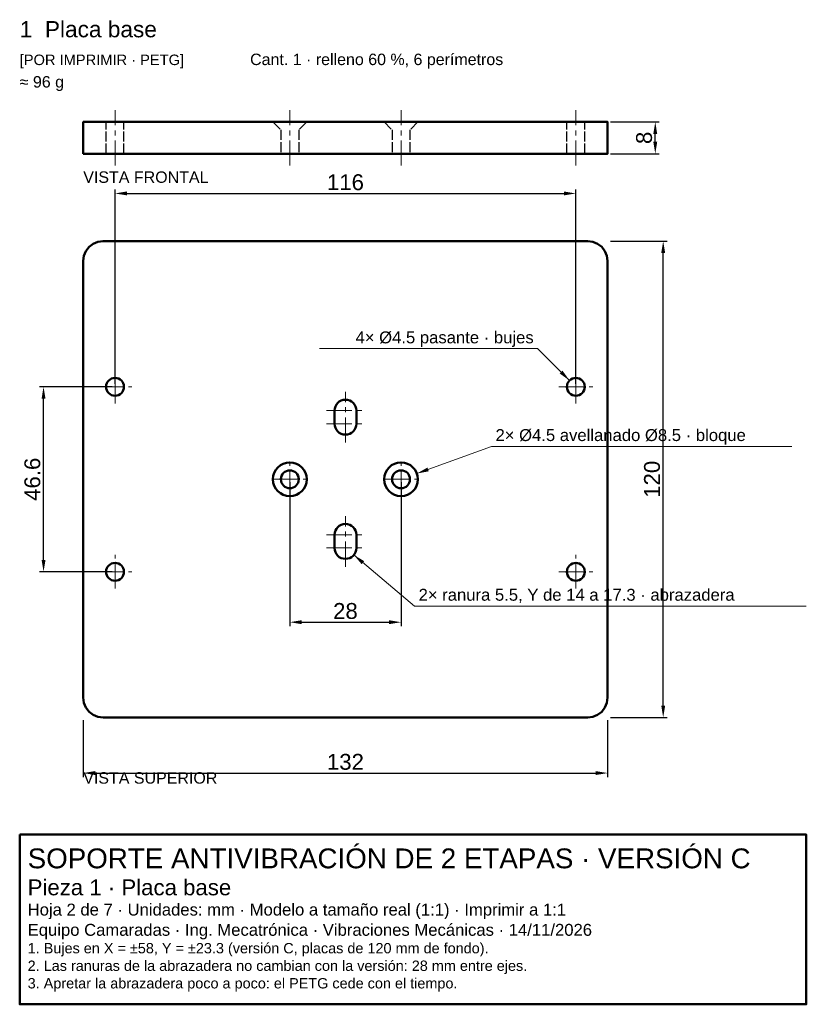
# Model space of a CAD drawing. Header units: millimetres. Extents: x 7 to 205, y -256 to -8.
import ezdxf
from ezdxf.enums import TextEntityAlignment as Align

# ---------------------------------------------------------------- set-up
doc = ezdxf.new("R2010")
doc.units = ezdxf.units.MM
doc.header["$LTSCALE"] = 2
doc.linetypes.add('CENTER', pattern=[5.08, 3.175, -0.635, 0.635, -0.635])
doc.linetypes.add('DASHED', pattern=[1.524, 1.27, -0.254])
for name, color, linetype, lineweight in [('CONTORNO', 7, 'Continuous', 50), ('COTAS', 4, 'Continuous', 18), ('EJES', 1, 'CENTER', 18), ('OCULTAS', 8, 'DASHED', 25), ('TEXTO', 3, 'Continuous', 25)]:
    doc.layers.add(name, color=color, linetype=linetype, lineweight=lineweight)
doc.styles.get("Standard").update_dxf_attribs({"font": 'arial.ttf'})
doc.dimstyles.new('PLANO', dxfattribs={"dimtxt": 4, "dimasz": 3, "dimexe": 1, "dimexo": 0.7, "dimgap": 0.8, "dimtad": 1, "dimdec": 1, "dimdsep": 46, "dimtxsty": 'Standard', "dimcen": 2.5, "dimclrd": 256, "dimclre": 256, "dimclrt": 256, "dimazin": 3, "dimtfac": 1, "dimtmove": 0, "dimatfit": 3})

msp = doc.modelspace()

# ---------------------------------------------------------------- linework, layer by layer
at = {"layer": 'CONTORNO'}
for points in [[(22.67, -42), (154.67, -42), (154.67, -34), (22.67, -34)], [(154.67, -69), (154.5, -67.71), (154, -66.5), (153.2, -65.46), (152.17, -64.67), (150.96, -64.17), (149.67, -64), (27.67, -64), (26.37, -64.17), (25.17, -64.67), (24.13, -65.46), (23.34, -66.5), (22.84, -67.71), (22.67, -69), (22.67, -179), (22.84, -180.29), (23.34, -181.5), (24.13, -182.54), (25.17, -183.33), (26.37, -183.83), (27.67, -184), (149.67, -184), (150.96, -183.83), (152.17, -183.33), (153.2, -182.54), (154, -181.5), (154.5, -180.29), (154.67, -179)], [(6.67, -213.49), (204.69, -213.49), (204.69, -256.25), (6.67, -256.25)]]:
    msp.add_lwpolyline(points, close=True, dxfattribs=at)
for points in [[(91.42, -110), (91.42, -106.7, 1), (85.92, -106.7), (85.92, -110, 1)], [(85.92, -138), (85.92, -141.3, 1), (91.42, -141.3), (91.42, -138, 1)]]:
    msp.add_lwpolyline(points, format="xyb", close=True, dxfattribs=at)
for centre, radius in [((30.67, -100.7), 2.25), ((146.67, -100.7), 2.25), ((74.67, -124), 4.25), ((102.67, -124), 4.25), ((74.67, -124), 2.25), ((102.67, -124), 2.25), ((30.67, -147.3), 2.25), ((146.67, -147.3), 2.25)]:
    msp.add_circle(centre, radius, dxfattribs=at)
at = {"layer": 'COTAS'}
for points in [[(145.08, -99.11), (137.06, -91.1), (82.16, -91.1)], [(106.66, -122.55), (125.45, -115.71), (201.05, -115.71)], [(90.77, -143.07), (106.09, -155.92), (204.69, -155.92)]]:
    msp.add_lwpolyline(points, dxfattribs=at)
for points in [[(145.08, -99.11), (142.6, -97.34), (143.31, -96.63)], [(106.66, -122.55), (109.31, -121.05), (109.65, -121.99)], [(90.77, -143.07), (93.39, -144.61), (92.75, -145.38)]]:
    msp.add_solid(points, dxfattribs=at)
at = {"layer": 'EJES'}
for p, q in [((30.67, -45), (30.67, -31)), ((74.67, -45), (74.67, -31)), ((102.67, -45), (102.67, -31)), ((146.67, -45), (146.67, -31)), ((30.67, -104.95), (30.67, -96.45)), ((146.67, -104.95), (146.67, -96.45)), ((26.42, -100.7), (34.92, -100.7)), ((142.42, -100.7), (150.92, -100.7)), ((88.67, -114.75), (88.67, -101.95)), ((83.92, -106.7), (93.42, -106.7)), ((83.92, -110), (93.42, -110)), ((74.67, -128.25), (74.67, -119.75)), ((102.67, -128.25), (102.67, -119.75)), ((70.42, -124), (78.92, -124)), ((98.42, -124), (106.92, -124)), ((88.67, -146.05), (88.67, -133.25)), ((83.92, -138), (93.42, -138)), ((83.92, -141.3), (93.42, -141.3)), ((30.67, -151.55), (30.67, -143.05)), ((146.67, -151.55), (146.67, -143.05)), ((26.42, -147.3), (34.92, -147.3)), ((142.42, -147.3), (150.92, -147.3))]:
    msp.add_line(p, q, dxfattribs=at)
at = {"layer": 'OCULTAS'}
for p, q in [((28.42, -42), (28.42, -34)), ((32.92, -42), (32.92, -34)), ((144.42, -42), (144.42, -34)), ((148.92, -42), (148.92, -34))]:
    msp.add_line(p, q, dxfattribs=at)
for points in [[(70.42, -34), (72.42, -36), (72.42, -42)], [(78.92, -34), (76.92, -36), (76.92, -42)], [(98.42, -34), (100.42, -36), (100.42, -42)], [(106.92, -34), (104.92, -36), (104.92, -42)]]:
    msp.add_lwpolyline(points, dxfattribs=at)

# ---------------------------------------------------------------- texts
at = {"layer": 'COTAS'}
msp.add_text('4× Ø4.5 pasante · bujes', height=3, dxfattribs=at).set_placement((136.06, -89.76), align=Align.RIGHT)
for s, p in [('2× Ø4.5 avellanado Ø8.5 · bloque', (126.45, -114.37)), ('2× ranura 5.5, Y de 14 a 17.3 · abrazadera', (107.09, -154.59))]:
    msp.add_text(s, height=3, dxfattribs=at).set_placement(p)
at = {"layer": 'TEXTO'}
for s, height, p in [('1  Placa base', 4.08, (6.67, -12.67)), ('[POR IMPRIMIR · PETG]', 2.64, (6.67, -19.67)), ('Cant. 1 · relleno 60 %, 6 perímetros', 2.88, (64.67, -19.67)), ('≈ 96 g', 2.88, (6.67, -25.33)), ('VISTA FRONTAL', 2.88, (22.67, -49.33)), ('VISTA SUPERIOR', 2.88, (22.67, -200.67)), ('SOPORTE ANTIVIBRACIÓN DE 2 ETAPAS · VERSIÓN C', 5, (8.67, -221.99)), ('Pieza 1 · Placa base', 4, (8.67, -228.79)), ('Hoja 2 de 7 · Unidades: mm · Modelo a tamaño real (1:1) · Imprimir a 1:1', 3, (8.67, -233.89)), ('Equipo Camaradas · Ing. Mecatrónica · Vibraciones Mecánicas · 14/11/2026', 3, (8.67, -238.99)), ('1. Bujes en X = ±58, Y = ±23.3 (versión C, placas de 120 mm de fondo).', 2.6, (8.67, -243.41)), ('2. Las ranuras de la abrazadera no cambian con la versión: 28 mm entre ejes.', 2.6, (8.67, -247.83)), ('3. Apretar la abrazadera poco a poco: el PETG cede con el tiempo.', 2.6, (8.67, -252.25))]:
    msp.add_text(s, height=height, dxfattribs=at).set_placement(p)

# ---------------------------------------------------------------- dimensions: what is measured, and where the dimension line sits
at = {"layer": 'COTAS'}
for base, p1, p2 in [((166.67, -42), (154.67, -42), (154.67, -34)), ((168.67, -184), (154.67, -184), (154.67, -64)), ((12.67, -147.3), (30.67, -147.3), (30.67, -100.7))]:
    msp.add_linear_dim(base=base, p1=p1, p2=p2, angle=90, dimstyle='PLANO', dxfattribs=at).render()
for base, p1, p2 in [((30.67, -52), (30.67, -100.7), (146.67, -100.7)), ((74.67, -160), (74.67, -124), (102.67, -124)), ((22.67, -198), (22.67, -184), (154.67, -184))]:
    msp.add_linear_dim(base=base, p1=p1, p2=p2, dimstyle='PLANO', dxfattribs=at).render()

doc.saveas('drawing.dxf')
